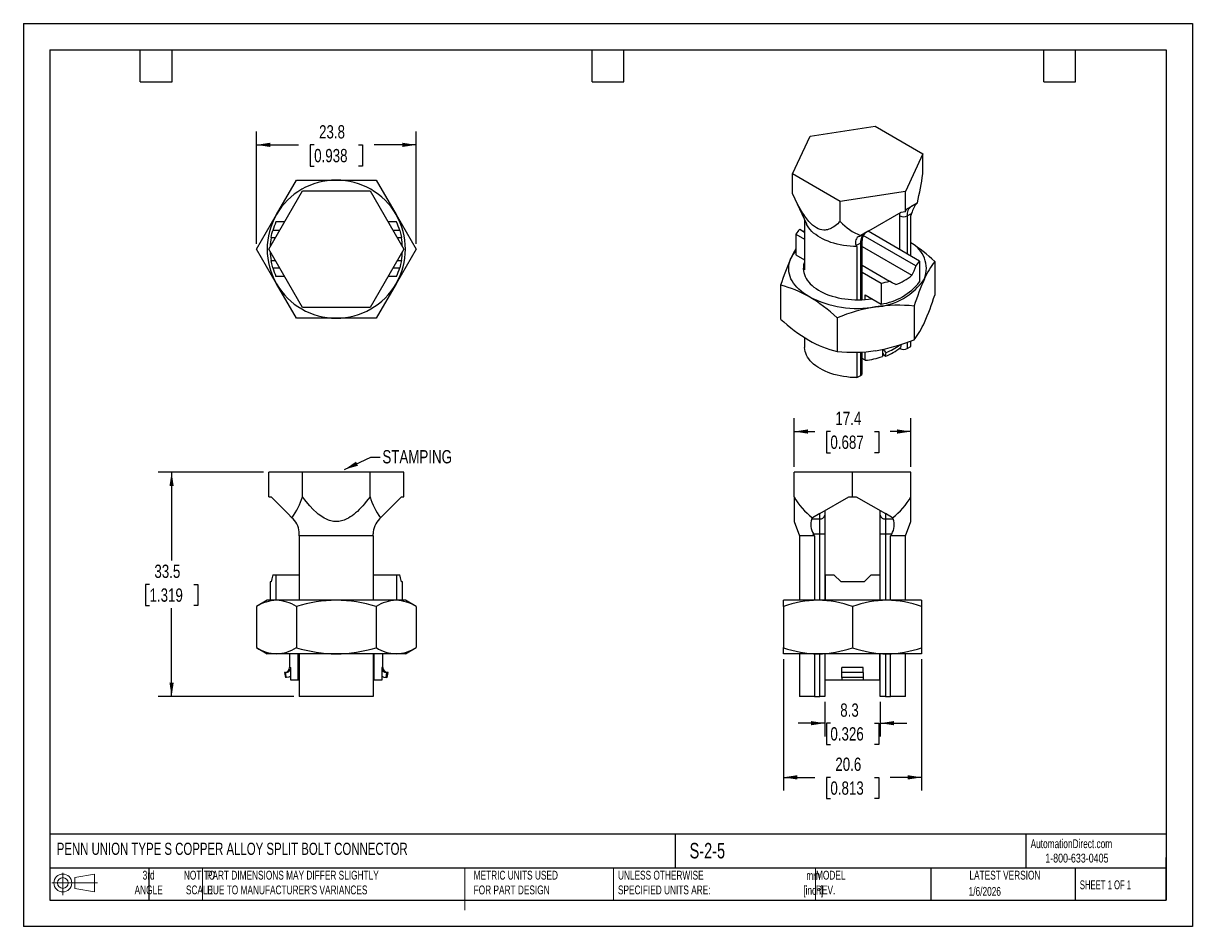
# Model space of a CAD drawing. Header units: millimetres. Extents: x 0 to 175, y 0 to 135.
import ezdxf

# ---------------------------------------------------------------- set-up
doc = ezdxf.new("R2010")
doc.units = ezdxf.units.MM
doc.header["$LTSCALE"] = 0.625
doc.linetypes.add('CENTERX2', pattern=[20.32, 12.7, -2.54, 2.54, -2.54])
doc.layers.add('DIMENSIONS', color=140, linetype='Continuous', lineweight=25)
doc.layers.add('TEXT', color=140, linetype='Continuous', lineweight=25)
doc.layers.add('SLD-DEFPOINTS', color=7, linetype='Continuous')
doc.styles.add('SLDTEXTSTYLE0', font='TXT', dxfattribs={"width": 0.7})
doc.styles.add('SLDTEXTSTYLE1', font='TXT', dxfattribs={"width": 0.65})
doc.styles.add('SLDTEXTSTYLE2', font='TXT', dxfattribs={"width": 0.75})
doc.dimstyles.new('SLDDIMSTYLE0', dxfattribs={"dimtxt": 1.984375, "dimasz": 2.06375, "dimexe": 0, "dimexo": 0.0625, "dimgap": 0.496094, "dimtad": 0, "dimtih": 1, "dimtoh": 1, "dimdec": 1, "dimrnd": 1e-09, "dimzin": 12, "dimdsep": 46, "dimtxsty": 'SLDTEXTSTYLE2', "dimsah": 1, "dimcen": 0.09, "dimadec": 0, "dimazin": 3, "dimtfac": 1, "dimtdec": 1, "dimtofl": 0, "dimtmove": 0, "dimatfit": 3, "dimfxl": 0, "dimfrac": 2, "dimtolj": 1, "dimtzin": 12, "dimarcsym": 0})
doc.dimstyles.new('SLDDIMSTYLE1', dxfattribs={"dimtxt": 0.18, "dimasz": 2.06375, "dimexe": 0, "dimexo": 0.0625, "dimgap": 0, "dimtad": 0, "dimtih": 1, "dimtoh": 1, "dimdec": 0, "dimrnd": 1e-09, "dimzin": 0, "dimdsep": 46, "dimtxsty": 'Standard', "dimsah": 1, "dimcen": 0.09, "dimadec": 0, "dimazin": 0, "dimtfac": 2.06375, "dimtdec": 0, "dimtofl": 0, "dimtmove": 0, "dimatfit": 3, "dimfxl": 0, "dimfrac": 2, "dimtolj": 1, "dimtzin": 0, "dimarcsym": 0})
doc.dimstyles.new('SLDDIMSTYLE2', dxfattribs={"dimtxt": 1.984375, "dimasz": 2.06375, "dimexe": 0, "dimexo": 0.0625, "dimgap": 0.496094, "dimtad": 0, "dimtih": 1, "dimtoh": 1, "dimdec": 1, "dimrnd": 1e-09, "dimzin": 12, "dimdsep": 46, "dimtxsty": 'SLDTEXTSTYLE2', "dimsah": 1, "dimcen": 0.09, "dimadec": 0, "dimazin": 3, "dimtfac": 1, "dimtdec": 1, "dimtmove": 0, "dimatfit": 0, "dimfxl": 0, "dimfrac": 2, "dimtolj": 1, "dimtzin": 12, "dimarcsym": 0})

# ---------------------------------------------------------------- blocks, each defined once
blk = doc.blocks.new('Block11')
at = {"color": 7, "linetype": 'Continuous', "lineweight": 18}
for p, q in [((0, 1.8), (6.8, 1.8)), ((1.62, 3.32), (1.62, 0)), ((3.42, 2.6), (6.36, 3.14)), ((3.42, 1), (3.42, 2.6)), ((6.36, 3.14), (6.36, 0.46)), ((3.42, 1), (6.36, 0.46))]:
    blk.add_line(p, q, dxfattribs=at)
for radius in [1.34, 0.804]:
    blk.add_circle((1.62, 1.8), radius, dxfattribs=at)
blk = doc.blocks.new('Block12')
at = {"layer": 'SLD-DEFPOINTS'}
blk.add_blockref('Block11', (0, 0), dxfattribs=at)
blk = doc.blocks.new('_D')
at = {"layer": 'DIMENSIONS'}
for p, q in [((35.86, 67.88), (20.15, 67.88)), ((22.14, 67.88), (22.14, 54.7)), ((18.84, 51.11), (18.23, 51.11)), ((18.23, 51.11), (18.23, 47.96)), ((25.44, 51.11), (26.04, 51.11)), ((26.04, 51.11), (26.04, 47.96)), ((18.23, 47.96), (18.84, 47.96)), ((22.14, 34.38), (22.14, 47.56)), ((26.04, 47.96), (25.44, 47.96)), ((40.41, 34.38), (20.15, 34.38))]:
    blk.add_line(p, q, dxfattribs=at)
for points in [[(22.14, 67.88), (21.82, 65.82), (22.45, 65.82)], [(22.14, 34.38), (22.45, 36.44), (21.82, 36.44)]]:
    blk.add_solid(points, dxfattribs=at)
at = {"layer": 'DIMENSIONS', "char_height": 1.984, "attachment_point": 1, "style": 'SLDTEXTSTYLE2'}
for s, insert in [('33.5', (19.57, 54.08)), ('1.319', (18.84, 50.52))]:
    blk.add_mtext(s, dxfattribs=dict(at, insert=insert))
blk = doc.blocks.new('_D_1')
at = {"layer": 'DIMENSIONS'}
for p, q in [((34.82, 102.01), (34.82, 118.77)), ((58.65, 102.01), (58.65, 118.77)), ((34.82, 116.79), (41.09, 116.79)), ((43.43, 116.77), (42.83, 116.77)), ((42.83, 116.77), (42.83, 113.62)), ((50.03, 116.77), (50.63, 116.77)), ((50.63, 116.77), (50.63, 113.62)), ((58.65, 116.79), (52.37, 116.79)), ((42.83, 113.62), (43.43, 113.62)), ((50.63, 113.62), (50.03, 113.62))]:
    blk.add_line(p, q, dxfattribs=at)
for points in [[(34.82, 116.79), (36.88, 116.47), (36.88, 117.11)], [(58.65, 116.79), (56.58, 117.11), (56.58, 116.47)]]:
    blk.add_solid(points, dxfattribs=at)
at = {"layer": 'DIMENSIONS', "char_height": 1.984, "attachment_point": 1, "style": 'SLDTEXTSTYLE2'}
for s, insert in [('23.8', (44.16, 119.73)), ('0.938', (43.43, 116.18))]:
    blk.add_mtext(s, dxfattribs=dict(at, insert=insert))
blk = doc.blocks.new('_D_2')
at = {"layer": 'DIMENSIONS'}
for p, q in [((115.11, 68.67), (115.11, 75.95)), ((132.56, 68.67), (132.56, 75.95)), ((115.11, 73.96), (118.19, 73.96)), ((120.53, 73.95), (119.93, 73.95)), ((119.93, 73.95), (119.93, 70.8)), ((127.13, 73.95), (127.74, 73.95)), ((127.74, 73.95), (127.74, 70.8)), ((132.56, 73.96), (129.48, 73.96)), ((119.93, 70.8), (120.53, 70.8)), ((127.74, 70.8), (127.13, 70.8))]:
    blk.add_line(p, q, dxfattribs=at)
for points in [[(115.11, 73.96), (117.17, 73.65), (117.17, 74.28)], [(132.56, 73.96), (130.49, 74.28), (130.49, 73.65)]]:
    blk.add_solid(points, dxfattribs=at)
at = {"layer": 'DIMENSIONS', "char_height": 1.984, "attachment_point": 1, "style": 'SLDTEXTSTYLE2'}
for s, insert in [('17.4', (121.27, 76.91)), ('0.687', (120.53, 73.36))]:
    blk.add_mtext(s, dxfattribs=dict(at, insert=insert))
blk = doc.blocks.new('_D_3')
at = {"layer": 'DIMENSIONS'}
for p, q in [((119.69, 33.58), (119.69, 28.41)), ((127.97, 33.58), (127.97, 28.41)), ((119.69, 30.39), (115.72, 30.39)), ((120.53, 30.38), (119.93, 30.38)), ((119.93, 30.38), (119.93, 27.23)), ((127.13, 30.38), (127.74, 30.38)), ((127.74, 30.38), (127.74, 27.23)), ((127.97, 30.39), (131.94, 30.39)), ((119.93, 27.23), (120.53, 27.23)), ((127.74, 27.23), (127.13, 27.23))]:
    blk.add_line(p, q, dxfattribs=at)
for points in [[(119.69, 30.39), (117.63, 30.71), (117.63, 30.08)], [(127.97, 30.39), (130.04, 30.08), (130.04, 30.71)]]:
    blk.add_solid(points, dxfattribs=at)
at = {"layer": 'DIMENSIONS', "char_height": 1.984, "attachment_point": 1, "style": 'SLDTEXTSTYLE2'}
for s, insert in [('8.3', (122, 33.34)), ('0.326', (120.53, 29.79))]:
    blk.add_mtext(s, dxfattribs=dict(at, insert=insert))
blk = doc.blocks.new('_D_4')
at = {"layer": 'DIMENSIONS'}
for p, q in [((113.51, 39.96), (113.51, 20.32)), ((134.15, 39.96), (134.15, 20.32)), ((113.51, 22.3), (118.19, 22.3)), ((120.53, 22.29), (119.93, 22.29)), ((119.93, 22.29), (119.93, 19.14)), ((127.13, 22.29), (127.74, 22.29)), ((127.74, 22.29), (127.74, 19.14)), ((134.15, 22.3), (129.48, 22.3)), ((119.93, 19.14), (120.53, 19.14)), ((127.74, 19.14), (127.13, 19.14))]:
    blk.add_line(p, q, dxfattribs=at)
for points in [[(113.51, 22.3), (115.58, 21.98), (115.58, 22.62)], [(134.15, 22.3), (132.09, 22.62), (132.09, 21.98)]]:
    blk.add_solid(points, dxfattribs=at)
at = {"layer": 'DIMENSIONS', "char_height": 1.984, "attachment_point": 1, "style": 'SLDTEXTSTYLE2'}
for s, insert in [('20.6', (121.27, 25.25)), ('0.813', (120.53, 21.69))]:
    blk.add_mtext(s, dxfattribs=dict(at, insert=insert))

msp = doc.modelspace()

# ---------------------------------------------------------------- linework, layer by layer
at = {"color": 7, "linetype": 'Continuous'}
for p, q in [((0, 134.94), (0, 0)), ((0, 134.94), (174.63, 134.94)), ((174.63, 134.94), (174.63, 0)), ((174.63, 0), (0, 0))]:
    msp.add_line(p, q, dxfattribs=at)
for p, q in [((117.49, 118.07), (127.22, 119.57)), ((127.22, 119.57), (134.34, 115.46)), ((114.88, 112.45), (117.49, 118.07)), ((134.34, 115.46), (131.74, 109.84)), ((134.34, 112.48), (134.34, 115.46)), ((122, 108.34), (114.88, 112.45)), ((114.88, 109.47), (114.88, 112.45)), ((37.79, 106.37), (40.77, 111.53)), ((40.77, 111.53), (46.73, 111.53)), ((46.73, 111.53), (52.69, 111.53)), ((52.69, 111.53), (55.67, 106.37)), ((36.66, 101.21), (41.69, 109.94)), ((41.69, 109.94), (51.77, 109.94)), ((51.77, 109.94), (56.8, 101.21)), ((114.88, 109.47), (114.88, 109.46)), ((114.88, 109.46), (116.94, 105)), ((131.74, 109.84), (122, 108.34)), ((122, 105.36), (122, 108.34)), ((131.74, 106.86), (131.74, 109.84)), ((126.27, 103.95), (131.1, 106.74)), ((131.1, 106.74), (131.71, 106.83)), ((131.73, 106.84), (131.74, 106.86)), ((131.74, 106.85), (131.91, 107.2)), ((131.91, 107.2), (133.2, 107.95)), ((131.98, 106.17), (132.66, 106.56)), ((132.63, 107.62), (132.64, 107.63)), ((132.64, 107.63), (133.47, 108.11)), ((133.2, 107.95), (132.64, 107.63)), ((133.53, 108.14), (133.2, 107.95)), ((34.82, 101.21), (37.79, 106.37)), ((39, 105.28), (37.72, 105.28)), ((55.74, 105.28), (54.46, 105.28)), ((55.67, 106.37), (58.65, 101.21)), ((116.68, 105.58), (116.68, 98.11)), ((130.91, 101.13), (130.91, 106.17)), ((131.98, 106.17), (131.98, 100.51)), ((132.55, 100.19), (132.55, 106.25)), ((38.26, 103.99), (37.25, 103.99)), ((56.21, 103.99), (55.2, 103.99)), ((115.37, 103.47), (116.68, 102.71)), ((115.37, 103.47), (115.37, 100.36)), ((115.94, 104.18), (116.68, 103.76)), ((116.52, 103.85), (116.68, 103.98)), ((124.88, 103.15), (125.71, 103.63)), ((126.27, 103.95), (125.05, 103.25)), ((133.28, 98.71), (125.41, 103.26)), ((125.71, 103.63), (126.27, 103.95)), ((133.85, 99.43), (126.15, 103.88)), ((37, 102.93), (37.65, 102.93)), ((55.82, 102.93), (56.46, 102.93)), ((124.38, 101.78), (125.05, 102.17)), ((124.49, 101.6), (124.49, 93.64)), ((125.05, 93.65), (125.05, 102.17)), ((125.27, 93.66), (125.27, 102.48)), ((125.27, 101.6), (132.7, 97.31)), ((37.79, 96.05), (34.82, 101.21)), ((41.69, 92.49), (36.66, 101.21)), ((56.8, 101.21), (51.77, 92.49)), ((58.65, 101.21), (55.67, 96.05)), ((115.37, 100.36), (116.68, 99.6)), ((37, 99.5), (37.65, 99.5)), ((37.25, 98.43), (38.26, 98.43)), ((55.2, 98.43), (56.21, 98.43)), ((55.82, 99.5), (56.46, 99.5)), ((125.27, 98.8), (129.35, 96.44)), ((133.85, 99.43), (133.85, 96.32)), ((136.12, 99.37), (136.12, 94.34)), ((37.72, 97.15), (39, 97.15)), ((40.77, 90.89), (37.79, 96.05)), ((55.67, 96.05), (52.69, 90.89)), ((54.46, 97.15), (55.74, 97.15)), ((125.27, 97.75), (128.11, 96.11)), ((128.11, 96.11), (128.11, 93)), ((113.1, 95.81), (113.1, 90.78)), ((125.74, 94.37), (128.11, 93)), ((125.74, 93.69), (125.74, 94.37)), ((133.04, 92.72), (133.04, 87.69)), ((46.73, 90.89), (40.77, 90.89)), ((51.77, 92.49), (41.69, 92.49)), ((52.69, 90.89), (46.73, 90.89)), ((121.53, 90.94), (121.53, 85.91)), ((116.68, 87.98), (116.68, 86.53)), ((132.55, 86.67), (132.55, 87.51)), ((124.49, 85.81), (124.49, 82.02)), ((125.05, 82.34), (125.05, 85.83)), ((125.27, 82.65), (125.27, 85.84)), ((125.74, 84.62), (125.74, 85.88)), ((128.29, 86.24), (128.29, 85.65)), ((128.29, 85.65), (128.29, 85.17)), ((130.91, 86.35), (130.83, 86.39)), ((130.91, 86.35), (130.91, 86.45)), ((131.98, 87.3), (131.98, 86.35)), ((131.98, 86.35), (132.55, 86.67)), ((125.74, 84.62), (125.27, 84.89)), ((124.49, 82.02), (125.05, 82.34)), ((36.66, 64.23), (36.66, 67.88)), ((41.69, 67.88), (36.66, 67.88)), ((41.69, 64.23), (41.69, 67.88)), ((51.77, 67.88), (41.69, 67.88)), ((51.77, 64.23), (51.77, 67.88)), ((56.8, 67.88), (51.77, 67.88)), ((56.8, 64.23), (56.8, 67.88)), ((115.11, 64.23), (115.11, 67.88)), ((123.83, 67.88), (115.11, 67.88)), ((123.83, 64.23), (123.83, 67.88)), ((132.56, 67.88), (123.83, 67.88)), ((132.56, 64.23), (132.56, 67.88)), ((36.66, 64.23), (36.67, 64.2)), ((36.67, 64.2), (36.99, 64.2)), ((36.67, 64.2), (36.67, 64.2)), ((36.99, 64.2), (39.49, 61.7)), ((53.97, 61.7), (56.48, 64.2)), ((56.48, 64.2), (56.79, 64.2)), ((56.79, 64.2), (56.8, 64.23)), ((56.79, 64.2), (56.79, 64.2)), ((118.93, 61.7), (123.26, 64.2)), ((123.26, 64.2), (123.81, 64.2)), ((123.83, 64.2), (123.81, 64.2)), ((123.83, 64.2), (123.83, 64.23)), ((123.85, 64.2), (123.83, 64.2)), ((123.85, 64.2), (124.4, 64.2)), ((124.4, 64.2), (128.74, 61.7)), ((39.49, 61.7), (40.11, 61.07)), ((53.97, 61.7), (53.35, 61.07)), ((118.93, 61.7), (117.84, 61.07)), ((118.93, 60.91), (118.93, 61.7)), ((119.69, 62.14), (119.69, 61.45)), ((119.69, 61.45), (119.69, 58.66)), ((127.97, 61.45), (127.97, 62.14)), ((127.97, 58.66), (127.97, 61.45)), ((129.82, 61.07), (128.74, 61.7)), ((128.74, 61.7), (128.74, 60.91)), ((40.28, 60.91), (40.11, 61.07)), ((53.18, 60.91), (53.35, 61.07)), ((115.11, 60.52), (115.9, 58.36)), ((117.75, 60.91), (118.93, 60.91)), ((118.93, 58.66), (118.93, 60.91)), ((128.74, 60.91), (129.91, 60.91)), ((128.74, 60.91), (128.74, 58.66)), ((131.77, 58.36), (132.56, 60.52)), ((41.21, 58.36), (41.21, 58.66)), ((52.25, 58.36), (41.21, 58.36)), ((41.21, 58.36), (41.21, 48.75)), ((52.25, 58.36), (52.25, 58.66)), ((52.25, 58.36), (52.25, 48.75)), ((115.9, 58.36), (115.9, 48.75)), ((118.13, 58.36), (115.9, 58.36)), ((117.98, 58.66), (118.93, 58.66)), ((118.13, 58.36), (118.13, 48.75)), ((118.93, 58.66), (119.69, 58.66)), ((118.93, 48.75), (118.93, 58.66)), ((119.69, 58.66), (119.69, 48.75)), ((127.97, 58.66), (128.74, 58.66)), ((127.97, 48.75), (127.97, 58.66)), ((128.74, 58.66), (129.69, 58.66)), ((128.74, 58.66), (128.74, 48.75)), ((131.77, 58.36), (129.53, 58.36)), ((129.53, 48.75), (129.53, 58.36)), ((131.77, 48.75), (131.77, 58.36)), ((37.25, 52.56), (37.72, 52.56)), ((37.72, 52.56), (37.72, 48.75)), ((37.72, 52.56), (41.21, 52.56)), ((52.25, 52.56), (55.74, 52.56)), ((55.74, 52.56), (55.74, 48.75)), ((55.74, 52.56), (56.21, 52.56)), ((119.77, 52.56), (119.77, 48.75)), ((119.77, 52.56), (121.05, 52.56)), ((122.12, 51.5), (121.05, 52.56)), ((126.61, 52.56), (125.55, 51.5)), ((126.61, 52.56), (127.9, 52.56)), ((127.9, 52.56), (127.9, 48.75)), ((36.85, 51.5), (36.85, 48.75)), ((37, 51.5), (36.85, 51.5)), ((56.61, 51.5), (56.46, 51.5)), ((56.61, 48.75), (56.61, 51.5)), ((125.55, 51.5), (122.12, 51.5)), ((36.41, 48.75), (34.81, 47.83)), ((34.82, 47.83), (34.82, 41.68)), ((37.79, 48.75), (36.41, 48.75)), ((46.73, 48.75), (37.79, 48.75)), ((40.77, 47.83), (40.77, 41.68)), ((55.67, 48.75), (46.73, 48.75)), ((52.69, 47.83), (52.69, 41.68)), ((57.05, 48.75), (55.67, 48.75)), ((58.65, 47.83), (57.05, 48.75)), ((58.65, 47.83), (58.65, 41.68)), ((113.51, 47.83), (113.51, 48.75)), ((118.67, 48.75), (113.51, 48.75)), ((113.51, 47.83), (113.51, 41.68)), ((128.99, 48.75), (118.67, 48.75)), ((123.83, 47.83), (123.83, 41.68)), ((134.15, 48.75), (128.99, 48.75)), ((134.15, 48.75), (134.15, 47.83)), ((134.15, 47.83), (134.15, 41.68)), ((34.81, 41.68), (36.41, 40.75)), ((37.79, 40.75), (36.41, 40.75)), ((46.73, 40.75), (37.79, 40.75)), ((39.76, 40.75), (39.76, 38.72)), ((41.06, 36.82), (41.06, 40.75)), ((41.21, 40.75), (41.21, 34.38)), ((55.67, 40.75), (46.73, 40.75)), ((52.25, 40.75), (52.25, 34.38)), ((52.4, 36.82), (52.4, 40.75)), ((53.7, 38.72), (53.7, 40.75)), ((57.05, 40.75), (55.67, 40.75)), ((57.05, 40.75), (58.65, 41.68)), ((113.51, 40.75), (113.51, 41.68)), ((118.67, 40.75), (113.51, 40.75)), ((115.9, 40.75), (115.9, 34.38)), ((118.13, 40.75), (118.13, 34.38)), ((128.99, 40.75), (118.67, 40.75)), ((118.93, 34.38), (118.93, 40.75)), ((119.69, 40.75), (119.69, 34.38)), ((119.77, 36.82), (119.77, 40.75)), ((127.9, 36.82), (127.9, 40.75)), ((127.97, 34.38), (127.97, 40.75)), ((128.74, 40.75), (128.74, 34.38)), ((134.15, 40.75), (128.99, 40.75)), ((129.53, 34.38), (129.53, 40.75)), ((131.77, 34.38), (131.77, 40.75)), ((134.15, 41.68), (134.15, 40.75)), ((39.76, 38.72), (39.94, 38.72)), ((39.94, 37.4), (39.94, 38.72)), ((53.52, 38.72), (53.52, 37.4)), ((53.7, 38.72), (53.52, 38.72)), ((125.42, 38.72), (122.25, 38.72)), ((39, 37.96), (39.13, 37.2)), ((39.16, 37.96), (39, 37.96)), ((39.3, 37.2), (39.13, 37.2)), ((39.94, 36.82), (39.94, 37.4)), ((41.06, 36.82), (39.94, 36.82)), ((41.21, 36.82), (41.06, 36.82)), ((52.4, 36.82), (52.25, 36.82)), ((53.52, 36.82), (52.4, 36.82)), ((53.52, 37.4), (53.52, 36.82)), ((54.33, 37.2), (54.16, 37.2)), ((54.46, 37.96), (54.3, 37.96)), ((54.33, 37.2), (54.46, 37.96)), ((122.25, 36.82), (119.77, 36.82)), ((125.42, 37.96), (122.25, 37.96)), ((122.25, 37.2), (122.25, 37.96)), ((125.42, 37.2), (122.25, 37.2)), ((122.25, 37.2), (122.25, 36.82)), ((125.42, 36.82), (122.25, 36.82)), ((125.42, 37.96), (125.42, 37.2)), ((125.42, 37.2), (125.42, 36.82)), ((127.9, 36.82), (125.42, 36.82)), ((52.25, 34.38), (41.21, 34.38)), ((118.13, 34.38), (115.9, 34.38)), ((118.13, 34.38), (118.93, 34.38)), ((119.69, 34.38), (118.93, 34.38)), ((128.74, 34.38), (127.97, 34.38)), ((128.74, 34.38), (129.53, 34.38)), ((131.77, 34.38), (129.53, 34.38))]:
    msp.add_line(p, q)
at = {"color": 140, "linetype": 'Continuous', "lineweight": 18}
for p, q in [((26.77, 8.73), (26.77, 3.97)), ((65.93, 8.73), (65.93, 3.97)), ((65.93, 7.25), (65.93, 2.48)), ((88.12, 8.73), (88.12, 3.97)), ((118.31, 8.73), (118.31, 3.97))]:
    msp.add_line(p, q, dxfattribs=at)
at = {"flags": 128}
for points in [[(122, 105.36), (121.81, 105.17), (121.62, 104.99), (121.43, 104.83), (121.24, 104.68), (121.05, 104.55), (120.86, 104.44), (120.67, 104.34), (120.49, 104.25), (120.3, 104.18), (120.11, 104.12), (119.92, 104.08), (119.73, 104.06), (119.54, 104.06), (119.27, 104.08), (118.99, 104.14), (118.71, 104.25), (118.43, 104.39), (118.16, 104.57), (117.88, 104.79), (117.74, 104.91), (117.61, 105.05), (117.47, 105.19), (117.33, 105.34), (117.17, 105.53), (117.01, 105.72), (116.86, 105.93), (116.7, 106.15), (116.54, 106.39), (116.38, 106.63), (116.01, 107.25), (115.64, 107.92), (115.26, 108.66), (114.88, 109.47)], [(130.91, 106.17), (130.92, 106.48), (130.94, 106.65)], [(131.74, 106.86), (131.72, 106.84), (131.71, 106.83)], [(131.74, 106.85), (131.74, 106.85), (131.74, 106.86)], [(132.66, 106.56), (132.6, 106.39), (132.55, 106.25)], [(133.53, 108.14), (133.5, 108.12), (133.47, 108.11)], [(124.49, 101.6), (123.98, 101.61), (123.47, 101.64), (122.97, 101.69), (122.48, 101.76), (121.99, 101.85), (121.52, 101.96), (121.05, 102.08), (120.61, 102.22), (120.18, 102.38), (119.76, 102.55), (119.37, 102.74), (119, 102.94), (118.65, 103.15), (118.33, 103.38), (118.03, 103.62), (117.76, 103.87), (117.52, 104.13), (117.3, 104.39), (117.12, 104.67), (116.97, 104.95), (116.94, 105)], [(37, 102.93), (37.12, 103.53), (37.25, 103.99)], [(56.21, 103.99), (56.37, 103.4), (56.46, 102.93)], [(124.88, 103.15), (124.98, 103.2), (125.05, 103.25)], [(124.49, 101.6), (124.43, 101.7), (124.38, 101.78)], [(117.32, 94.13), (116.9, 94.38), (116.52, 94.64), (116.16, 94.92), (115.83, 95.21), (115.53, 95.51), (115.26, 95.82), (115.02, 96.14), (114.82, 96.46), (114.64, 96.8), (114.51, 97.13), (114.4, 97.48), (114.33, 97.82), (114.3, 98.17), (114.3, 98.51), (114.33, 98.86), (114.4, 99.2), (114.51, 99.54), (114.64, 99.88)], [(37.25, 98.43), (37.09, 99.02), (37, 99.5)], [(56.46, 99.5), (56.34, 98.9), (56.21, 98.43)], [(116.68, 99.37), (116.6, 99.17), (116.53, 98.88), (116.49, 98.58), (116.48, 98.29), (116.5, 97.99), (116.55, 97.7), (116.64, 97.41), (116.75, 97.12), (116.9, 96.84), (117.08, 96.56), (117.29, 96.29), (117.52, 96.03), (117.79, 95.78), (118.08, 95.54), (118.4, 95.31), (118.74, 95.09), (119.1, 94.88), (119.49, 94.69), (119.9, 94.51), (120.32, 94.35), (120.77, 94.2), (121.22, 94.07), (121.7, 93.95), (122.18, 93.86), (122.67, 93.78), (123.17, 93.72), (123.68, 93.67), (124.19, 93.65), (124.7, 93.64), (125.21, 93.65), (125.72, 93.69), (126.22, 93.73), (126.72, 93.8)], [(133.28, 98.71), (132.97, 97.92), (132.7, 97.31)], [(130.28, 95.91), (129.77, 96.2), (129.35, 96.44)], [(124.49, 82.02), (123.98, 82.03), (123.47, 82.06), (122.97, 82.12), (122.48, 82.19), (121.99, 82.27), (121.52, 82.38), (121.05, 82.5), (120.61, 82.64), (120.18, 82.8), (119.76, 82.97), (119.37, 83.16), (119, 83.36), (118.65, 83.57), (118.33, 83.8), (118.03, 84.04), (117.76, 84.29), (117.52, 84.55), (117.3, 84.81), (117.12, 85.09), (116.97, 85.37), (116.85, 85.65), (116.76, 85.94), (116.7, 86.23), (116.68, 86.53)], [(128.29, 85.65), (128.51, 85.41), (128.75, 85.22)], [(128.75, 85.22), (128.8, 85.54), (128.84, 85.79)], [(131.07, 86.98), (131.03, 86.77), (130.99, 86.52)], [(36.67, 64.2), (36.66, 64.21), (36.66, 64.23)], [(51.77, 64.23), (51.49, 63.86), (51.22, 63.51), (50.95, 63.18), (50.68, 62.86), (50.42, 62.57), (50.15, 62.3), (49.89, 62.04), (49.62, 61.8), (49.35, 61.58), (49.09, 61.38), (48.82, 61.2), (48.55, 61.04), (48.29, 60.9), (47.89, 60.73), (47.5, 60.61), (47.11, 60.54), (46.72, 60.52), (46.33, 60.54), (45.94, 60.62), (45.74, 60.67), (45.55, 60.74), (45.35, 60.82), (45.15, 60.91), (44.93, 61.02), (44.71, 61.15), (44.49, 61.3), (44.27, 61.46), (44.04, 61.63), (43.82, 61.82), (43.3, 62.31), (42.77, 62.87), (42.23, 63.51), (41.69, 64.23)], [(56.8, 64.23), (56.8, 64.21), (56.79, 64.2)], [(115.11, 64.23), (115.11, 63.86), (115.11, 63.51), (115.11, 63.18), (115.11, 62.86), (115.11, 62.57), (115.11, 62.3), (115.11, 62.04), (115.11, 61.8), (115.11, 61.58), (115.11, 61.38), (115.11, 61.2), (115.11, 61.04), (115.11, 60.9), (115.11, 60.73), (115.11, 60.61), (115.11, 60.54), (115.11, 60.52)], [(123.83, 64.23), (123.82, 64.21), (123.81, 64.2)], [(123.85, 64.2), (123.84, 64.21), (123.83, 64.23)], [(132.56, 60.52), (132.56, 60.52), (132.56, 60.54), (132.56, 60.62), (132.56, 60.67), (132.56, 60.74), (132.56, 60.82), (132.56, 60.91), (132.56, 61.02), (132.56, 61.15), (132.56, 61.3), (132.56, 61.46), (132.56, 61.63), (132.56, 61.82), (132.56, 62.31), (132.56, 62.87), (132.56, 63.51), (132.56, 64.23)], [(117.75, 60.91), (117.8, 61), (117.84, 61.07)], [(129.82, 61.07), (129.87, 60.98), (129.91, 60.91)], [(118.13, 58.36), (118.05, 58.53), (117.98, 58.66)], [(129.69, 58.66), (129.6, 58.49), (129.53, 58.36)], [(37.25, 52.56), (37.09, 51.97), (37, 51.5)], [(56.46, 51.5), (56.34, 52.1), (56.21, 52.56)], [(125.42, 37.96), (125.42, 37.99), (125.42, 38.06), (125.42, 38.18), (125.42, 38.3), (125.42, 38.44), (125.42, 38.72)], [(39.3, 37.2), (39.22, 37.63), (39.16, 37.96)], [(39.94, 37.4), (39.63, 37.27), (39.3, 37.2)], [(53.52, 37.4), (53.83, 37.27), (54.16, 37.2)], [(54.16, 37.2), (54.24, 37.63), (54.3, 37.96)]]:
    msp.add_lwpolyline(points, dxfattribs=at)
for centre, radius, start, end in [((80.72, 120.33), 54.19, 346.9999, 351.6701), ((46.73, 101.21), 10.32, 90, 150), ((46.73, 101.21), 10.32, 30, 90), ((126.98, 115.07), 9.5, 299.9047, 299.9973), ((126.99, 115.05), 9.48, 299.9973, 300.09), ((133.57, 106.33), 1.6, 125.698, 185.6204), ((136.1, 105.73), 3.54, 137.8709, 166.4272), ((46.73, 101.21), 10.32, 150, 210), ((46.73, 101.21), 9.88, 155.7128, 163.6508), ((46.73, 101.21), 10.32, 330, 30), ((46.73, 101.21), 9.88, 16.3492, 24.2872), ((127.97, 110.73), 8.03, 222.0175, 248.7032), ((131.45, 107.21), 1.17, 242.6097, 297.3903), ((119.68, 100.62), 5.16, 136.3809, 146.5744), ((125.2, 102.26), 0.946, 109.8369, 209.9447), ((126.64, 102.33), 1.6, 125.698, 185.6204), ((126.56, 102.65), 1.29, 130.9299, 187.4333), ((46.73, 101.21), 9.88, 170.0073, 177.9895), ((46.73, 101.21), 9.88, 2.0105, 9.9927), ((124.89, 102.52), 0.384, 294.3924, 354.1017), ((119.35, 81.58), 24.44, 46.6894, 57.3296), ((130.57, 98.33), 4.29, 339.0236, 62.5545), ((46.73, 101.21), 9.88, 182.0105, 189.9927), ((46.73, 101.21), 9.88, 350.0073, 357.9895), ((149.22, 84.47), 37.86, 155.9736, 162.5706), ((126.24, 94.66), 12.72, 148.7617, 155.7886), ((119.04, 97.8), 4.86, 138.9586, 154.6158), ((46.73, 101.21), 9.88, 196.3492, 204.2872), ((46.73, 101.21), 9.88, 335.7128, 343.6508), ((129.55, 102.28), 5.16, 316.3809, 326.5744), ((145.84, 91.79), 12.33, 142.05, 156.0146), ((46.73, 101.21), 10.32, 210, 270), ((46.73, 101.21), 10.32, 270, 330), ((126.72, 101.99), 9.42, 273.4335, 326.5611), ((125.09, 110), 14.21, 282.2645, 287.4521), ((126.8, 101.9), 9, 278.3532, 321.6414), ((126.91, 104.55), 9.28, 291.322, 308.6726), ((169.64, 81.2), 38.37, 156.0178, 162.5264), ((109.43, 80.46), 15.78, 60.0016, 76.5295), ((99.52, 105.86), 38.37, 336.0178, 342.5264), ((124.59, 108.17), 15.81, 242.612, 279.8019), ((104.54, 72.85), 24.82, 46.8053, 59.0212), ((131.67, 66.31), 26.64, 99.482, 112.3817), ((130.72, 69.25), 23.58, 84.3597, 98.3795), ((130.09, 108.87), 24.82, 226.8053, 239.0212), ((123.32, 95.27), 12.33, 322.05, 336.0146), ((125.2, 101.26), 15.78, 240.0016, 256.5295), ((122.89, 112.32), 26.64, 279.482, 292.3817), ((123.85, 109.38), 23.58, 264.3597, 278.3795), ((129.44, 86.75), 1.13, 205.535, 238.0754), ((126.36, 91.94), 7.13, 289.5193, 310.4753), ((126.32, 92.78), 7.43, 289.8338, 307.8585), ((131.45, 87.39), 1.17, 242.6097, 297.3903), ((124.8, 95.11), 10.54, 275.1385, 289.3381), ((124.89, 82.69), 0.383, 294.3747, 354.3052), ((30.39, 67.91), 11.89, 324.9001, 341.9814), ((61.81, 67.27), 10.49, 196.8714, 216.2471), ((124.09, 69.24), 10.29, 209.1735, 232.5989), ((122.8, 69.92), 11.3, 308.4593, 329.7682), ((119.03, 61.58), 0.68, 261.9505, 348.5782), ((128.64, 61.58), 0.68, 191.4218, 278.0495), ((38.03, 58.66), 3.18, 0, 45), ((55.43, 58.66), 3.18, 135, 180), ((120.19, 60.02), 2.59, 159.9244, 211.5119), ((127.48, 60.02), 2.59, 328.4734, 20.0903), ((38.04, 42.7), 6.06, 92.2811, 122.1031), ((37.57, 42.75), 6.01, 57.7724, 87.8434), ((47.01, 27.25), 21.51, 90.7383, 106.8497), ((46.47, 27.36), 21.4, 73.1078, 89.3042), ((55.91, 42.7), 6.06, 92.2833, 122.1009), ((55.44, 42.75), 6.01, 57.7753, 87.8404), ((118.93, 32.4), 16.36, 90.9108, 109.3454), ((118.43, 32.49), 16.27, 70.6029, 89.1409), ((129.25, 32.4), 16.36, 90.9098, 109.3463), ((128.75, 32.49), 16.27, 70.6017, 89.1422), ((38.02, 46.76), 6.01, 237.7724, 267.8434), ((37.55, 46.81), 6.06, 272.2811, 302.1031), ((46.99, 62.15), 21.4, 253.1078, 269.3042), ((46.45, 62.26), 21.51, 270.7383, 286.8497), ((55.89, 46.76), 6.01, 237.7753, 267.8404), ((55.43, 46.81), 6.06, 272.2833, 302.1009), ((118.92, 57.02), 16.27, 250.6029, 269.1409), ((118.41, 57.11), 16.36, 270.9108, 289.3454), ((129.24, 57.02), 16.27, 250.6017, 269.1422), ((128.73, 57.11), 16.36, 270.9098, 289.3463), ((39, 38.72), 0.762, 270, 0), ((39.17, 38.73), 0.771, 269.2899, 359.3389), ((54.29, 38.73), 0.774, 180.8718, 270.4994), ((54.46, 38.72), 0.762, 180, 270), ((-29.68, 38.34), 151.93, 359.8563, 0.1437)]:
    msp.add_arc(centre, radius, start, end)
at = {"layer": 'TEXT'}
for p, q in [((3.97, 130.97), (170.66, 130.97)), ((3.97, 130.97), (3.97, 3.97)), ((17.46, 126.21), (17.46, 130.97)), ((22.22, 126.21), (22.22, 130.97)), ((84.93, 126.21), (84.93, 130.97)), ((89.69, 126.21), (89.69, 130.97)), ((152.4, 126.21), (152.4, 130.97)), ((157.16, 126.21), (157.16, 130.97)), ((170.66, 130.97), (170.66, 3.97)), ((17.46, 126.21), (22.22, 126.21)), ((84.93, 126.21), (89.69, 126.21)), ((152.4, 126.21), (157.16, 126.21)), ((170.66, 13.83), (3.97, 13.83)), ((97.35, 13.83), (97.35, 8.73)), ((149.73, 13.83), (149.73, 8.73)), ((170.66, 3.97), (170.66, 10.32)), ((170.66, 8.73), (3.97, 8.73)), ((18.75, 8.73), (18.75, 3.97)), ((135.51, 8.73), (135.51, 3.97)), ((157.09, 8.73), (157.09, 3.97)), ((3.97, 3.97), (170.66, 3.97))]:
    msp.add_line(p, q, dxfattribs=at)

# ---------------------------------------------------------------- block references
at = {"layer": 'SLD-DEFPOINTS'}
msp.add_blockref('Block12', (4.27, 4.72), dxfattribs=at)

# ---------------------------------------------------------------- texts
at = {"layer": 'TEXT', "linetype": 'CENTERX2', "lineweight": 18}
for s, insert, char_height, attachment_point, style in [('STAMPING', (53.62, 71.19), 1.984, 1, 'SLDTEXTSTYLE2'), ('PENN UNION TYPE S COPPER ALLOY SPLIT BOLT CONNECTOR', (4.98, 12.54), 1.819, 1, 'SLDTEXTSTYLE0'), ('S-2-5', (99.5, 12.51), 2.315, 1, 'SLDTEXTSTYLE0'), ('AutomationDirect.com', (150.43, 13.05), 1.3229, 1, 'SLDTEXTSTYLE0'), ('1-800-633-0405', (152.62, 10.9), 1.3229, 1, 'SLDTEXTSTYLE2'), ('3rd^JANGLE', (18.71, 8.35), 1.323, 2, 'SLDTEXTSTYLE0'), ('NOT TO^JSCALE', (26.31, 8.35), 1.3229, 2, 'SLDTEXTSTYLE0'), ("PART DIMENSIONS MAY DIFFER SLIGHTLY ^JDUE TO MANUFACTURER'S VARIANCES", (27.41, 8.35), 1.3229, 1, 'SLDTEXTSTYLE0'), ('METRIC UNITS USED ^JFOR PART DESIGN', (67.25, 8.35), 1.3229, 1, 'SLDTEXTSTYLE0'), ('UNLESS OTHERWISE ^JSPECIFIED UNITS ARE:', (88.8, 8.35), 1.3229, 1, 'SLDTEXTSTYLE0'), ('mm^J[inch]', (117.96, 8.29), 1.323, 2, 'SLDTEXTSTYLE0'), ('MODEL ^JREV.', (118.38, 8.35), 1.3229, 1, 'SLDTEXTSTYLE0'), ('LATEST VERSION', (146.6, 8.35), 1.3229, 2, 'SLDTEXTSTYLE0'), ('1/6/2026', (143.59, 5.93), 1.323, 2, 'SLDTEXTSTYLE0'), ('SHEET 1 OF 1', (157.78, 6.91), 1.3229, 1, 'SLDTEXTSTYLE1')]:
    msp.add_mtext(s, dxfattribs=dict(at, insert=insert, char_height=char_height, attachment_point=attachment_point, style=style))

# ---------------------------------------------------------------- dimensions: what is measured, and where the dimension line sits
at = {"layer": 'DIMENSIONS'}
for base, p1, p2, dimstyle, picture, middle in [((58.65, 116.79), (34.82, 101.21), (58.65, 101.21), 'SLDDIMSTYLE0', '_D_1', (46.73, 116.79)), ((132.5582, 73.9645), (115.1084, 67.8811), (132.5582, 67.8811), 'SLDDIMSTYLE0', '_D_2', (123.8333, 73.9645)), ((127.97, 30.39), (119.69, 34.38), (127.97, 34.38), 'SLDDIMSTYLE2', '_D_3', (123.83, 30.39))]:
    dim = msp.add_linear_dim(base=base, p1=p1, p2=p2, dimstyle=dimstyle, dxfattribs=at)
    dim.commit()
    dim.dimension.update_dxf_attribs({"geometry": picture, "text_midpoint": middle, "dimtype": 160})
for base, p1, p2, angle, picture, middle in [((22.14, 34.38), (36.66, 67.88), (41.21, 34.38), 90, '_D', (22.14, 51.13)), ((134.15, 22.3), (113.51, 40.75), (134.15, 40.75), 0, '_D_4', (123.83, 22.3))]:
    dim = msp.add_linear_dim(base=base, p1=p1, p2=p2, angle=angle, dimstyle='SLDDIMSTYLE0', dxfattribs=at)
    dim.commit()
    dim.dimension.update_dxf_attribs({"geometry": picture, "text_midpoint": middle, "dimtype": 160})

# ---------------------------------------------------------------- leaders
at = {"layer": 'TEXT', "linetype": 'CENTERX2', "lineweight": 18}
msp.add_leader([(47.96, 68.29), (51.89, 70.13), (53.28, 70.13)], dimstyle='SLDDIMSTYLE1', dxfattribs=at)

doc.saveas('drawing.dxf')
